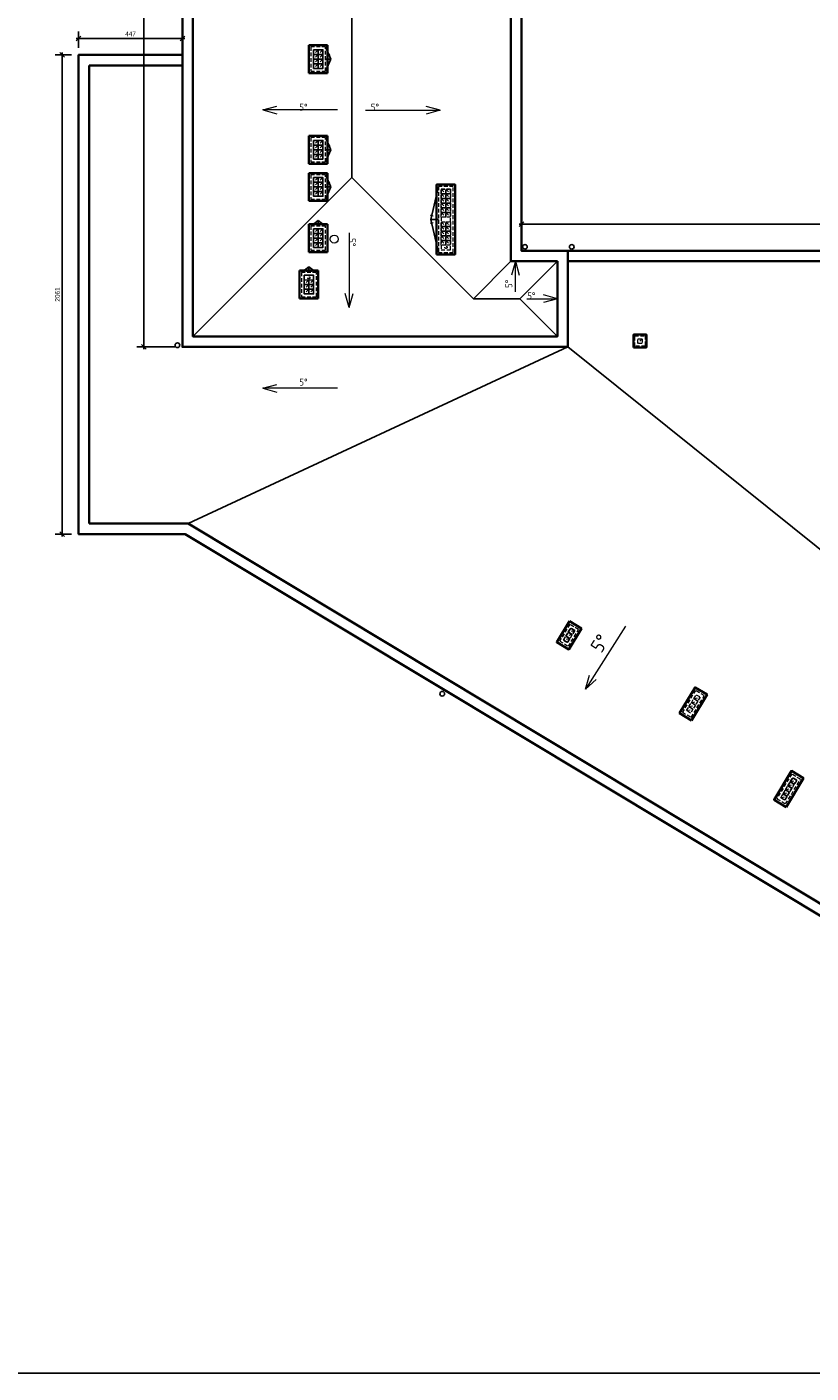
# Model space of a CAD drawing. Header units: millimetres. Extents: x 59723 to 73026, y -136 to 11642.
# Tile 2 of 11: x 64234 to 67607, y -136 to 5654. Entities that reach past the tile are written whole.
import ezdxf

# ---------------------------------------------------------------- set-up
doc = ezdxf.new("R2010")
doc.units = ezdxf.units.MM
doc.header["$PDMODE"] = 3
doc.linetypes.add('KRESKOWA_X2', pattern=[12, 8, -4])
for name, color, linetype, lineweight in [('_wymiary', 1, 'Continuous', 9), ('opisy pom', 3, 'Continuous', 20), ('przerywana', 7, 'KRESKOWA_X2', 9), ('sciany', 4, 'Continuous', 50)]:
    doc.layers.add(name, color=color, linetype=linetype, lineweight=lineweight)
doc.layers.add('OBRYS SCIAN', color=7, linetype='Continuous')
doc.styles.add('ROMANS', font='ROMANS')
doc.dimstyles.new('Jacek2', dxfattribs={"dimscale": 2, "dimtxt": 10, "dimasz": 10, "dimexe": 15, "dimexo": 15, "dimgap": 5, "dimtad": 1, "dimdec": 0, "dimrnd": 0.5, "dimzin": 0, "dimdsep": 46, "dimtxsty": 'Standard', "dimblk": 'OBLIQUE', "dimcen": 0, "dimdle": 5, "dimadec": 1, "dimazin": 0, "dimtfac": 1, "dimtdec": 0, "dimtofl": 0, "dimtmove": 0, "dimatfit": 3, "dimfxl": 0, "dimtolj": 1, "dimtzin": 0, "dimarcsym": 0})

# ---------------------------------------------------------------- blocks, each defined once
blk = doc.blocks.new('_OBLIQUE')
at = {"color": 0, "linetype": 'ByBlock'}
blk.add_line((-0.5, -0.5), (0.5, 0.5), dxfattribs=at)
blk = doc.blocks.new('*D2')
at = {"layer": '_wymiary', "color": 0, "lineweight": -2}
for p, q in [((70978.7, 4805.5), (66350.7, 4805.5)), ((66360.7, 4721.6), (66360.7, 4835.5)), ((70968.7, 4711.6), (70968.7, 4835.5))]:
    blk.add_line(p, q, dxfattribs=at)
at = {"layer": 'Defpoints', "color": 0}
for p in [(66360.7, 4805.5), (66360.7, 4691.6), (70968.7, 4681.6)]:
    blk.add_point(p, dxfattribs=at)
at = {"layer": '_wymiary', "color": 0, "lineweight": -2, "xscale": 20, "yscale": 20, "zscale": 20, "rotation": 180}
blk.add_blockref('_OBLIQUE', (66360.7, 4805.5), dxfattribs=at)
at = {"layer": '_wymiary', "color": 0, "lineweight": -2, "xscale": 20, "yscale": 20, "zscale": 20}
blk.add_blockref('_OBLIQUE', (70968.7, 4805.5), dxfattribs=at)
at = {"layer": '_wymiary', "color": 0, "insert": (68664.7, 4825.5), "char_height": 20, "attachment_point": 5}
blk.add_mtext('\\A1;4618', dxfattribs=at)
blk = doc.blocks.new('*D3')
at = {"layer": '_wymiary', "color": 0, "lineweight": -2}
for p, q in [((64426.2, 5533.6), (64355.2, 5533.6)), ((64385.2, 3462.7), (64385.2, 5543.6)), ((64426.2, 3472.7), (64355.2, 3472.7))]:
    blk.add_line(p, q, dxfattribs=at)
at = {"layer": 'Defpoints', "color": 0}
for p in [(64385.2, 5533.6), (64456.2, 5533.6), (64456.2, 3472.7)]:
    blk.add_point(p, dxfattribs=at)
at = {"layer": '_wymiary', "color": 0, "lineweight": -2, "xscale": 20, "yscale": 20, "zscale": 20}
for p, rotation in [((64385.2, 5533.6), 90), ((64385.2, 3472.7), 270)]:
    blk.add_blockref('_OBLIQUE', p, dxfattribs=dict(at, rotation=rotation))
at = {"layer": '_wymiary', "color": 0, "insert": (64365.2, 4503.2), "char_height": 20, "attachment_point": 5, "rotation": 90}
blk.add_mtext('\\A1;2061', dxfattribs=at)
blk = doc.blocks.new('*D4')
at = {"layer": '_wymiary', "color": 0, "lineweight": -2}
for p, q in [((64872.2, 8785.7), (64705.9, 8785.7)), ((64736.5, 4268.1), (64735.9, 8795.7)), ((64872.9, 4278.1), (64706.5, 4278.1))]:
    blk.add_line(p, q, dxfattribs=at)
at = {"layer": 'Defpoints', "color": 0}
for p in [(64735.9, 8785.7), (64902.2, 8785.7), (64902.9, 4278.1)]:
    blk.add_point(p, dxfattribs=at)
at = {"layer": '_wymiary', "color": 0, "lineweight": -2, "xscale": 20, "yscale": 20, "zscale": 20}
for p, rotation in [((64735.9, 8785.7), 90.00863810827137), ((64736.5, 4278.1), 270.0086381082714)]:
    blk.add_blockref('_OBLIQUE', p, dxfattribs=dict(at, rotation=rotation))
at = {"layer": '_wymiary', "color": 0, "insert": (64756.2, 6531.9), "char_height": 20, "attachment_point": 5, "rotation": 270.00864}
blk.add_mtext('\\A1;4508', dxfattribs=at)
blk = doc.blocks.new('*D12')
at = {"layer": '_wymiary', "color": 0, "lineweight": -2}
for p, q in [((64456.2, 5563.6), (64456.2, 5634.1)), ((64902.9, 5563.7), (64902.9, 5634.1)), ((64446.2, 5604.1), (64912.9, 5604.1))]:
    blk.add_line(p, q, dxfattribs=at)
at = {"layer": 'Defpoints', "color": 0}
for p in [(64902.9, 5604.1), (64456.2, 5533.6), (64902.9, 5533.7)]:
    blk.add_point(p, dxfattribs=at)
at = {"layer": '_wymiary', "color": 0, "lineweight": -2, "xscale": 20, "yscale": 20, "zscale": 20, "rotation": 180}
blk.add_blockref('_OBLIQUE', (64456.2, 5604.1), dxfattribs=at)
at = {"layer": '_wymiary', "color": 0, "lineweight": -2, "xscale": 20, "yscale": 20, "zscale": 20}
blk.add_blockref('_OBLIQUE', (64902.9, 5604.1), dxfattribs=at)
at = {"layer": '_wymiary', "color": 0, "insert": (64679.6, 5624.1), "char_height": 20, "attachment_point": 5}
blk.add_mtext('\\A1;447', dxfattribs=at)

msp = doc.modelspace()

# ---------------------------------------------------------------- linework, layer by layer
msp.add_lwpolyline([(59723.3, 11642.1), (73026.1, 11642.1), (73026.1, -135.5), (59723.3, -135.5)], close=True)
at = {"layer": '_wymiary'}
msp.add_circle((65555.6, 4741.4), 17.2, dxfattribs=at)
at = {"layer": 'OBRYS SCIAN'}
for p, q in [((65631.8, 5007), (65631.8, 9629.7)), ((65541.2, 5515.7), (65518.8, 5567.7)), ((65518.8, 5515.7), (65541.2, 5515.7)), ((65541.2, 5515.7), (65518.8, 5463.7)), ((64947.9, 5488.6), (64947.9, 5488.6)), ((65541.2, 5125.7), (65518.8, 5177.7)), ((65518.8, 5125.7), (65541.2, 5125.7)), ((65541.2, 5125.7), (65518.8, 5073.7)), ((64947.9, 4323.1), (65631.8, 5007)), ((65541.2, 4965.7), (65518.8, 5017.7)), ((66154, 4484.9), (65631.8, 5007)), ((65518.8, 4965.7), (65541.2, 4965.7)), ((65541.2, 4965.7), (65518.8, 4913.7)), ((65971.6, 4825.7), (66003.7, 4967.7)), ((65486.8, 4821.6), (65454.8, 4797.7)), ((65486.8, 4797.7), (65486.8, 4821.6)), ((65486.8, 4821.6), (65518.8, 4797.7)), ((66003.7, 4825.7), (65971.6, 4825.7)), ((65971.6, 4825.7), (66003.7, 4683.7)), ((66315.7, 4646.6), (66154, 4484.9)), ((66515.8, 4646.6), (66354.1, 4484.9)), ((65446.8, 4621.6), (65414.8, 4597.7)), ((65446.8, 4597.7), (65446.8, 4621.6)), ((65446.8, 4621.6), (65478.8, 4597.7)), ((66354.1, 4484.9), (66154, 4484.9)), ((66515.8, 4323.1), (66354.1, 4484.9)), ((64926.8, 3517.7), (66560.8, 4278.1)), ((66560.8, 4278.1), (67787.4, 3293.3))]:
    msp.add_line(p, q, dxfattribs=at)
at = {"layer": 'OBRYS SCIAN', "lineweight": 35}
for p, q in [((64947.2, 8740.7), (64947.9, 5488.6)), ((66315.7, 4646.6), (66315.7, 8740.7)), ((64902.9, 5488.6), (64501.2, 5488.6)), ((64501.2, 5488.6), (64501.2, 3517.7)), ((66515.8, 4646.6), (66315.7, 4646.6)), ((70933.7, 4646.6), (66560.8, 4646.6)), ((64501.2, 3517.7), (64926.8, 3517.7)), ((64926.8, 3517.7), (69848.9, 560.2))]:
    msp.add_line(p, q, dxfattribs=at)
for points in [[(70563.7, 4681.6), (70563.7, 4691.6), (66360.7, 4691.6), (66360.7, 8785.7), (66338.7, 8785.7), (66338.7, 9144.7), (72460.2, 9144.7), (72460.2, 10575.7), (61024.7, 10575.7), (61024.7, 9976.2), (60824.7, 9976.2), (60824.7, 9144.7), (64919.2, 9144.7), (64919.2, 8785.7), (64902.2, 8785.7), (64902.9, 5533.6), (64456.2, 5533.6), (64456.2, 3472.7), (64914.3, 3472.7), (69508.6, 712.2), (69513.8, 720.8)], [(64902.9, 5533.6), (64902.9, 4278.1), (66560.8, 4278.1), (66560.8, 4691.6)], [(64947.9, 5533.6), (64947.9, 4323.1), (66515.8, 4323.1), (66515.8, 4646.6)]]:
    msp.add_lwpolyline(points, dxfattribs=at)
at = {"layer": 'OBRYS SCIAN'}
for points in [[(65466.8, 5555.7), (65466.8, 5475.7), (65506.8, 5475.7), (65506.8, 5555.7)], [(65466.8, 5165.7), (65466.8, 5085.7), (65506.8, 5085.7), (65506.8, 5165.7)], [(65466.8, 5005.7), (65466.8, 4925.7), (65506.8, 4925.7), (65506.8, 5005.7)], [(65466.8, 4785.7), (65466.8, 4705.7), (65506.8, 4705.7), (65506.8, 4785.7)], [(65426.8, 4585.7), (65426.8, 4505.7), (65466.8, 4505.7), (65466.8, 4585.7)]]:
    msp.add_lwpolyline(points, close=True, dxfattribs=at)
for centre in [(66375.9, 4708.1), (66577.1, 4708.1), (64881.5, 4285.1), (66020.1, 2786)]:
    msp.add_circle(centre, 10, dxfattribs=at)
at = {"layer": 'opisy pom'}
for p, q in [((65536.2, 5534.3), (65524.8, 5531.8)), ((65536.4, 5500.3), (65525.1, 5502.8)), ((65536.2, 5534.3), (65530.7, 5535.4)), ((65536.4, 5500.3), (65530.9, 5499.2)), ((65536.2, 5534.3), (65531.7, 5530.9)), ((65536.4, 5500.3), (65531.9, 5503.7)), ((65248.1, 5297.2), (65308.2, 5313.8)), ((65569.8, 5297.2), (65248.1, 5297.2)), ((65248.1, 5297.2), (65308.2, 5280.7)), ((65689.7, 5295.7), (66011.4, 5295.7)), ((66011.4, 5295.7), (65951.2, 5312.2)), ((66011.4, 5295.7), (65951.2, 5279.1)), ((65536.2, 5144.3), (65524.8, 5141.8)), ((65536.4, 5110.3), (65525.1, 5112.8)), ((65536.2, 5144.3), (65530.7, 5145.4)), ((65536.4, 5110.3), (65530.9, 5109.2)), ((65536.2, 5144.3), (65531.7, 5140.9)), ((65536.4, 5110.3), (65531.9, 5113.7)), ((65536.2, 4984.3), (65524.8, 4981.8)), ((65536.2, 4984.3), (65530.7, 4985.4)), ((65536.2, 4984.3), (65531.7, 4980.9)), ((65536.4, 4950.3), (65525.1, 4952.8)), ((65536.4, 4950.3), (65530.9, 4949.2)), ((65536.4, 4950.3), (65531.9, 4953.7)), ((65474.2, 4812.5), (65473.1, 4807)), ((65474.2, 4812.5), (65476.7, 4801.1)), ((65474.2, 4812.5), (65477.6, 4808)), ((65498.9, 4812.6), (65495.5, 4808.1)), ((65498.9, 4812.6), (65496.3, 4801.2)), ((65498.9, 4812.6), (65500, 4807.1)), ((65970, 4810), (65974.5, 4813.4)), ((65970, 4810), (65981.4, 4812.6)), ((65970, 4810), (65975.5, 4808.9)), ((65970.2, 4844), (65975.7, 4845.2)), ((65970.2, 4844), (65981.6, 4841.5)), ((65970.2, 4844), (65974.7, 4840.6)), ((65620, 4769), (65620, 4447.4)), ((66334.7, 4646.6), (66318.1, 4586.5)), ((66334.7, 4515), (66334.7, 4646.6)), ((66334.7, 4646.6), (66351.2, 4586.5)), ((65434.2, 4612.5), (65433.1, 4607)), ((65434.2, 4612.5), (65436.7, 4601.1)), ((65434.2, 4612.5), (65437.6, 4608)), ((65458.9, 4612.6), (65455.5, 4608.1)), ((65458.9, 4612.6), (65456.3, 4601.2)), ((65458.9, 4612.6), (65460, 4607.1)), ((65620, 4447.4), (65603.4, 4507.5)), ((65620, 4447.4), (65636.5, 4507.5)), ((66384.2, 4484.9), (66515.8, 4484.9)), ((66515.8, 4484.9), (66455.7, 4501.4)), ((66515.8, 4484.9), (66455.7, 4468.3)), ((65248.1, 4099.8), (65308.2, 4116.3)), ((65569.8, 4099.8), (65248.1, 4099.8)), ((65248.1, 4099.8), (65308.2, 4083.2)), ((66808.7, 3077.2), (66635.8, 2806)), ((66635.8, 2806), (66654.1, 2865.6)), ((66635.8, 2806), (66682, 2847.8))]:
    msp.add_line(p, q, dxfattribs=at)
at = {"layer": 'przerywana', "ltscale": 2}
for p, q in [((65486.8, 5555.7), (65466.8, 5535.7)), ((65486.8, 5535.7), (65466.8, 5515.7)), ((65486.8, 5515.7), (65466.8, 5495.7)), ((65506.8, 5555.7), (65486.8, 5535.7)), ((65506.8, 5535.7), (65486.8, 5515.7)), ((65506.8, 5515.7), (65486.8, 5495.7)), ((65486.8, 5495.7), (65466.8, 5475.7)), ((65506.8, 5495.7), (65486.8, 5475.7)), ((65486.8, 5165.7), (65466.8, 5145.7)), ((65506.8, 5165.7), (65486.8, 5145.7)), ((65486.8, 5145.7), (65466.8, 5125.7)), ((65486.8, 5125.7), (65466.8, 5105.7)), ((65486.8, 5105.7), (65466.8, 5085.7)), ((65506.8, 5145.7), (65486.8, 5125.7)), ((65506.8, 5125.7), (65486.8, 5105.7)), ((65506.8, 5105.7), (65486.8, 5085.7)), ((65486.8, 5005.7), (65466.8, 4985.7)), ((65486.8, 4985.7), (65466.8, 4965.7)), ((65506.8, 5005.7), (65486.8, 4985.7)), ((65506.8, 4985.7), (65486.8, 4965.7)), ((65486.8, 4965.7), (65466.8, 4945.7)), ((65486.8, 4945.7), (65466.8, 4925.7)), ((65506.8, 4965.7), (65486.8, 4945.7)), ((65506.8, 4945.7), (65486.8, 4925.7)), ((66015.7, 4955.7), (66035.7, 4935.7)), ((66015.7, 4935.7), (66035.7, 4915.7)), ((66035.7, 4955.7), (66055.7, 4935.7)), ((66035.7, 4935.7), (66055.7, 4915.7)), ((66015.7, 4915.7), (66035.7, 4895.7)), ((66015.7, 4895.7), (66035.7, 4875.7)), ((66015.7, 4875.7), (66035.7, 4855.7)), ((66035.7, 4915.7), (66055.7, 4895.7)), ((66035.7, 4895.7), (66055.7, 4875.7)), ((66035.7, 4875.7), (66055.7, 4855.7)), ((66015.7, 4855.7), (66035.7, 4835.7)), ((66015.7, 4815.7), (66035.7, 4795.7)), ((66035.7, 4855.7), (66055.7, 4835.7)), ((66035.7, 4815.7), (66055.7, 4795.7)), ((65486.8, 4785.7), (65466.8, 4765.7)), ((65486.8, 4765.7), (65466.8, 4745.7)), ((65506.8, 4785.7), (65486.8, 4765.7)), ((65506.8, 4765.7), (65486.8, 4745.7)), ((66015.7, 4795.7), (66035.7, 4775.7)), ((66015.7, 4775.7), (66035.7, 4755.7)), ((66015.7, 4755.7), (66035.7, 4735.7)), ((66035.7, 4795.7), (66055.7, 4775.7)), ((66035.7, 4775.7), (66055.7, 4755.7)), ((66035.7, 4755.7), (66055.7, 4735.7)), ((65486.8, 4745.7), (65466.8, 4725.7)), ((65486.8, 4725.7), (65466.8, 4705.7)), ((65506.8, 4745.7), (65486.8, 4725.7)), ((65506.8, 4725.7), (65486.8, 4705.7)), ((66015.7, 4735.7), (66035.7, 4715.7)), ((66035.7, 4735.7), (66055.7, 4715.7)), ((65446.8, 4565.7), (65426.8, 4545.7)), ((65446.8, 4545.7), (65426.8, 4525.7)), ((65446.8, 4525.7), (65426.8, 4505.7)), ((65466.8, 4565.7), (65446.8, 4545.7)), ((65466.8, 4545.7), (65446.8, 4525.7)), ((65466.8, 4525.7), (65446.8, 4505.7)), ((66880.8, 4313.1), (66860.8, 4293.1)), ((66569.3, 3023.7), (66541.9, 3016.9)), ((66579.6, 3040.8), (66552.2, 3034)), ((66589.9, 3058), (66562.5, 3051.1)), ((67081.5, 2730.6), (67108.9, 2737.4)), ((67091.8, 2747.7), (67119.2, 2754.6)), ((67102.1, 2764.9), (67129.5, 2771.7)), ((67071.2, 2713.4), (67098.6, 2720.3)), ((67496.7, 2373.1), (67524.1, 2380)), ((67507, 2390.3), (67534.4, 2397.1)), ((67517.3, 2407.4), (67544.7, 2414.3)), ((67476.1, 2338.9), (67503.5, 2345.7)), ((67486.4, 2356), (67513.8, 2362.8))]:
    msp.add_line(p, q, dxfattribs=at)
for points in [[(65454.8, 5567.7), (65454.8, 5463.7), (65518.8, 5463.7), (65518.8, 5567.7)], [(65466.8, 5535.7), (65466.8, 5555.7), (65486.8, 5555.7), (65486.8, 5535.7)], [(65466.8, 5515.7), (65466.8, 5535.7), (65486.8, 5535.7), (65486.8, 5515.7)], [(65466.8, 5495.7), (65466.8, 5515.7), (65486.8, 5515.7), (65486.8, 5495.7)], [(65486.8, 5535.7), (65486.8, 5555.7), (65506.8, 5555.7), (65506.8, 5535.7)], [(65486.8, 5515.7), (65486.8, 5535.7), (65506.8, 5535.7), (65506.8, 5515.7)], [(65486.8, 5495.7), (65486.8, 5515.7), (65506.8, 5515.7), (65506.8, 5495.7)], [(65466.8, 5475.7), (65466.8, 5495.7), (65486.8, 5495.7), (65486.8, 5475.7)], [(65486.8, 5475.7), (65486.8, 5495.7), (65506.8, 5495.7), (65506.8, 5475.7)], [(65454.8, 5177.7), (65454.8, 5073.7), (65518.8, 5073.7), (65518.8, 5177.7)], [(65466.8, 5145.7), (65466.8, 5165.7), (65486.8, 5165.7), (65486.8, 5145.7)], [(65486.8, 5145.7), (65486.8, 5165.7), (65506.8, 5165.7), (65506.8, 5145.7)], [(65466.8, 5125.7), (65466.8, 5145.7), (65486.8, 5145.7), (65486.8, 5125.7)], [(65466.8, 5105.7), (65466.8, 5125.7), (65486.8, 5125.7), (65486.8, 5105.7)], [(65466.8, 5085.7), (65466.8, 5105.7), (65486.8, 5105.7), (65486.8, 5085.7)], [(65486.8, 5125.7), (65486.8, 5145.7), (65506.8, 5145.7), (65506.8, 5125.7)], [(65486.8, 5105.7), (65486.8, 5125.7), (65506.8, 5125.7), (65506.8, 5105.7)], [(65486.8, 5085.7), (65486.8, 5105.7), (65506.8, 5105.7), (65506.8, 5085.7)], [(65454.8, 5017.7), (65454.8, 4913.7), (65518.8, 4913.7), (65518.8, 5017.7)], [(65466.8, 4985.7), (65466.8, 5005.7), (65486.8, 5005.7), (65486.8, 4985.7)], [(65466.8, 4965.7), (65466.8, 4985.7), (65486.8, 4985.7), (65486.8, 4965.7)], [(65486.8, 4985.7), (65486.8, 5005.7), (65506.8, 5005.7), (65506.8, 4985.7)], [(65486.8, 4965.7), (65486.8, 4985.7), (65506.8, 4985.7), (65506.8, 4965.7)], [(65466.8, 4945.7), (65466.8, 4965.7), (65486.8, 4965.7), (65486.8, 4945.7)], [(65466.8, 4925.7), (65466.8, 4945.7), (65486.8, 4945.7), (65486.8, 4925.7)], [(65486.8, 4945.7), (65486.8, 4965.7), (65506.8, 4965.7), (65506.8, 4945.7)], [(65486.8, 4925.7), (65486.8, 4945.7), (65506.8, 4945.7), (65506.8, 4925.7)], [(66003.7, 4683.7), (66067.7, 4683.7), (66067.7, 4967.7), (66003.7, 4967.7)], [(66035.7, 4935.7), (66015.7, 4935.7), (66015.7, 4955.7), (66035.7, 4955.7)], [(66015.7, 4695.7), (66055.7, 4695.7), (66055.7, 4955.7), (66015.7, 4955.7)], [(66035.7, 4915.7), (66015.7, 4915.7), (66015.7, 4935.7), (66035.7, 4935.7)], [(66055.7, 4935.7), (66035.7, 4935.7), (66035.7, 4955.7), (66055.7, 4955.7)], [(66055.7, 4915.7), (66035.7, 4915.7), (66035.7, 4935.7), (66055.7, 4935.7)], [(66035.7, 4895.7), (66015.7, 4895.7), (66015.7, 4915.7), (66035.7, 4915.7)], [(66035.7, 4875.7), (66015.7, 4875.7), (66015.7, 4895.7), (66035.7, 4895.7)], [(66035.7, 4855.7), (66015.7, 4855.7), (66015.7, 4875.7), (66035.7, 4875.7)], [(66055.7, 4895.7), (66035.7, 4895.7), (66035.7, 4915.7), (66055.7, 4915.7)], [(66055.7, 4875.7), (66035.7, 4875.7), (66035.7, 4895.7), (66055.7, 4895.7)], [(66055.7, 4855.7), (66035.7, 4855.7), (66035.7, 4875.7), (66055.7, 4875.7)], [(66035.7, 4835.7), (66015.7, 4835.7), (66015.7, 4855.7), (66035.7, 4855.7)], [(66035.7, 4795.7), (66015.7, 4795.7), (66015.7, 4815.7), (66035.7, 4815.7)], [(66055.7, 4835.7), (66035.7, 4835.7), (66035.7, 4855.7), (66055.7, 4855.7)], [(66055.7, 4795.7), (66035.7, 4795.7), (66035.7, 4815.7), (66055.7, 4815.7)], [(65454.8, 4797.7), (65454.8, 4693.7), (65518.8, 4693.7), (65518.8, 4797.7)], [(65466.8, 4765.7), (65466.8, 4785.7), (65486.8, 4785.7), (65486.8, 4765.7)], [(65466.8, 4745.7), (65466.8, 4765.7), (65486.8, 4765.7), (65486.8, 4745.7)], [(65486.8, 4765.7), (65486.8, 4785.7), (65506.8, 4785.7), (65506.8, 4765.7)], [(65486.8, 4745.7), (65486.8, 4765.7), (65506.8, 4765.7), (65506.8, 4745.7)], [(66035.7, 4775.7), (66015.7, 4775.7), (66015.7, 4795.7), (66035.7, 4795.7)], [(66035.7, 4755.7), (66015.7, 4755.7), (66015.7, 4775.7), (66035.7, 4775.7)], [(66035.7, 4735.7), (66015.7, 4735.7), (66015.7, 4755.7), (66035.7, 4755.7)], [(66055.7, 4775.7), (66035.7, 4775.7), (66035.7, 4795.7), (66055.7, 4795.7)], [(66055.7, 4755.7), (66035.7, 4755.7), (66035.7, 4775.7), (66055.7, 4775.7)], [(66055.7, 4735.7), (66035.7, 4735.7), (66035.7, 4755.7), (66055.7, 4755.7)], [(65466.8, 4725.7), (65466.8, 4745.7), (65486.8, 4745.7), (65486.8, 4725.7)], [(65466.8, 4705.7), (65466.8, 4725.7), (65486.8, 4725.7), (65486.8, 4705.7)], [(65486.8, 4725.7), (65486.8, 4745.7), (65506.8, 4745.7), (65506.8, 4725.7)], [(65486.8, 4705.7), (65486.8, 4725.7), (65506.8, 4725.7), (65506.8, 4705.7)], [(66035.7, 4715.7), (66015.7, 4715.7), (66015.7, 4735.7), (66035.7, 4735.7)], [(66055.7, 4715.7), (66035.7, 4715.7), (66035.7, 4735.7), (66055.7, 4735.7)], [(65414.8, 4597.7), (65414.8, 4493.7), (65478.8, 4493.7), (65478.8, 4597.7)], [(65426.8, 4545.7), (65426.8, 4565.7), (65446.8, 4565.7), (65446.8, 4545.7)], [(65426.8, 4525.7), (65426.8, 4545.7), (65446.8, 4545.7), (65446.8, 4525.7)], [(65426.8, 4505.7), (65426.8, 4525.7), (65446.8, 4525.7), (65446.8, 4505.7)], [(65446.8, 4545.7), (65446.8, 4565.7), (65466.8, 4565.7), (65466.8, 4545.7)], [(65446.8, 4525.7), (65446.8, 4545.7), (65466.8, 4545.7), (65466.8, 4525.7)], [(65446.8, 4505.7), (65446.8, 4525.7), (65466.8, 4525.7), (65466.8, 4505.7)], [(66848.8, 4281.1), (66848.8, 4325.1), (66892.8, 4325.1), (66892.8, 4281.1)], [(66860.8, 4293.1), (66860.8, 4313.1), (66880.8, 4313.1), (66880.8, 4293.1)], [(66525.4, 3012.8), (66563.1, 2990.1), (66606.4, 3062.1), (66568.7, 3084.8)], [(66541.9, 3016.9), (66559, 3006.6), (66589.9, 3058), (66572.8, 3068.3)], [(66541.9, 3016.9), (66552.2, 3034), (66569.3, 3023.7), (66559, 3006.6)], [(66552.2, 3034), (66562.5, 3051.1), (66579.6, 3040.8), (66569.3, 3023.7)], [(66562.5, 3051.1), (66572.8, 3068.3), (66589.9, 3058), (66579.6, 3040.8)], [(67147.3, 2778), (67109.6, 2800.6), (67053.4, 2707.2), (67091.1, 2684.5)], [(67129.5, 2771.7), (67119.2, 2754.6), (67102.1, 2764.9), (67112.4, 2782)], [(67098.6, 2720.3), (67088.3, 2703.1), (67071.2, 2713.4), (67081.5, 2730.6)], [(67108.9, 2737.4), (67098.6, 2720.3), (67081.5, 2730.6), (67091.8, 2747.7)], [(67119.2, 2754.6), (67108.9, 2737.4), (67091.8, 2747.7), (67102.1, 2764.9)], [(67561.2, 2418.4), (67523.5, 2441), (67459.6, 2334.7), (67497.3, 2312.1)], [(67544.7, 2414.3), (67527.6, 2424.6), (67476.1, 2338.9), (67493.2, 2328.6)], [(67524.1, 2380), (67513.8, 2362.8), (67496.7, 2373.1), (67507, 2390.3)], [(67534.4, 2397.1), (67524.1, 2380), (67507, 2390.3), (67517.3, 2407.4)], [(67544.7, 2414.3), (67534.4, 2397.1), (67517.3, 2407.4), (67527.6, 2424.6)], [(67503.5, 2345.7), (67493.2, 2328.6), (67476.1, 2338.9), (67486.4, 2356)], [(67513.8, 2362.8), (67503.5, 2345.7), (67486.4, 2356), (67496.7, 2373.1)]]:
    msp.add_lwpolyline(points, close=True, dxfattribs=at)
for centre in [(66036.5, 4705.9), (65446.4, 4574.9)]:
    msp.add_circle(centre, 5, dxfattribs=at)
at = {"layer": 'sciany', "lineweight": 35}
for p, q in [((65446.8, 5575.7), (65526.8, 5575.7)), ((65446.8, 5455.7), (65446.8, 5575.7)), ((65526.8, 5455.7), (65526.8, 5575.7)), ((65446.8, 5455.7), (65526.8, 5455.7)), ((65446.8, 5185.7), (65526.8, 5185.7)), ((65446.8, 5065.7), (65446.8, 5185.7)), ((65526.8, 5065.7), (65526.8, 5185.7)), ((65446.8, 5065.7), (65526.8, 5065.7)), ((65446.8, 5025.7), (65526.8, 5025.7)), ((65446.8, 4905.7), (65446.8, 5025.7)), ((65526.8, 4905.7), (65526.8, 5025.7)), ((65446.8, 4905.7), (65526.8, 4905.7)), ((65446.8, 4805.7), (65526.8, 4805.7)), ((65446.8, 4685.7), (65446.8, 4805.7)), ((65526.8, 4685.7), (65526.8, 4805.7)), ((65446.8, 4685.7), (65526.8, 4685.7)), ((65406.8, 4605.7), (65486.8, 4605.7)), ((65406.8, 4485.7), (65406.8, 4605.7)), ((65486.8, 4485.7), (65486.8, 4605.7)), ((65406.8, 4485.7), (65486.8, 4485.7))]:
    msp.add_line(p, q, dxfattribs=at)
for points in [[(65995.7, 4675.7), (66075.7, 4675.7), (66075.7, 4975.7), (65995.7, 4975.7)], [(66843.3, 4275.6), (66843.3, 4330.6), (66898.3, 4330.6), (66898.3, 4275.6)], [(66567.2, 3097.9), (66513.1, 3007.9), (66564.6, 2977), (66618.6, 3067)], [(67092.6, 2671.4), (67159.6, 2782.8), (67108.1, 2813.7), (67041.2, 2702.3)], [(67498.8, 2299), (67573.5, 2423.3), (67522, 2454.2), (67447.4, 2329.9)]]:
    msp.add_lwpolyline(points, close=True, dxfattribs=at)

# ---------------------------------------------------------------- texts
at = {"layer": 'opisy pom', "char_height": 30, "attachment_point": 1, "style": 'ROMANS'}
for insert in [(65406.2, 5323.9), (65713.5, 5323.9), (66386.1, 4513.1), (65406.2, 4141.5)]:
    msp.add_mtext('{\\Fisocp.shx|c238;5°}', dxfattribs=dict(at, insert=insert))
at = {"layer": 'opisy pom', "attachment_point": 1, "style": 'ROMANS'}
for insert, char_height, rotation in [((65648.2, 4745.2), 30, 270), ((66291.4, 4531.9), 30, 90), ((66654.1, 2989.9), 60, 57.47671)]:
    msp.add_mtext('{\\Fisocp.shx|c238;5°}', dxfattribs=dict(at, insert=insert, char_height=char_height, rotation=rotation))

# ---------------------------------------------------------------- dimensions: what is measured, and where the dimension line sits
at = {"layer": '_wymiary'}
for p1, p2, distance, picture, middle in [((64902.9, 4278.1), (64902.2, 8785.7), 166.4, '*D4', (64756.2, 6531.9)), ((64456.2, 3472.7), (64456.2, 5533.6), 71, '*D3', (64365.2, 4503.2))]:
    dim = msp.add_aligned_dim(p1=p1, p2=p2, distance=distance, dimstyle='Jacek2', dxfattribs=at)
    dim.commit()
    dim.dimension.update_dxf_attribs({"geometry": picture, "text_midpoint": middle})
dim = msp.add_linear_dim(base=(64902.9, 5604.1), p1=(64456.2, 5533.6), p2=(64902.9, 5533.7), dimstyle='Jacek2', dxfattribs=at)
dim.commit()
dim.dimension.update_dxf_attribs({"geometry": '*D12', "text_midpoint": (64679.6, 5624.1)})
dim = msp.add_linear_dim(base=(66360.7, 4805.5), p1=(70968.7, 4681.6), p2=(66360.7, 4691.6), text='4618', dimstyle='Jacek2', dxfattribs=at)
dim.commit()
dim.dimension.update_dxf_attribs({"geometry": '*D2', "text_midpoint": (68664.7, 4825.5)})

doc.saveas('drawing.dxf')
